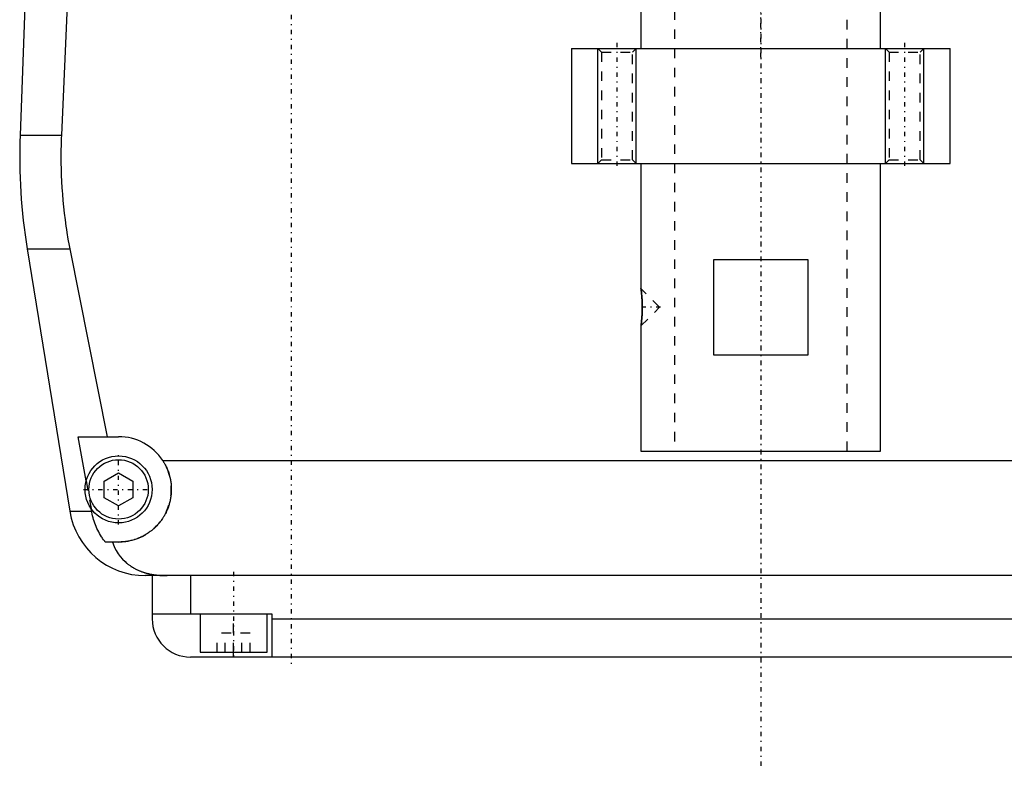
# Model space of a CAD drawing. Extents: x -120 to 120, y -92 to 634.
# Tile 1 of 11: x -77 to 25, y -92 to -14. Entities that reach past the tile are written whole.
import ezdxf

# ---------------------------------------------------------------- set-up
doc = ezdxf.new("R2010")
doc.units = 0
doc.linetypes.add('CENTER', pattern=[1.5, 0.45, -0.5, 0.05, -0.5])
doc.linetypes.add('DASHED', pattern=[2, 1, -1])
for name, color, linetype in [('AM_0', 7, 'CONTINUOUS'), ('AM_10', 7, 'CONTINUOUS'), ('AM_3', 7, 'DASHED'), ('AM_7', 7, 'CENTER')]:
    doc.layers.add(name, color=color, linetype=linetype)

msp = doc.modelspace()

# ---------------------------------------------------------------- linework, layer by layer
at = {"layer": 'AM_0', "color": 7, "linetype": 'CONTINUOUS'}
for p, q in [((-76.29, -0.2), (-77.28, -26.54)), ((-72.2, -9), (-72.97, -26.54)), ((-12.5, -12.5), (-12.5, -17.5)), ((12.5, -17.5), (12.5, -12.5)), ((-19.75, -17.5), (-19.75, -29.5)), ((-19.75, -17.5), (19.75, -17.5)), ((19.75, -29.5), (19.75, -17.5)), ((-77.28, -26.54), (-72.97, -26.54)), ((-19.75, -29.5), (19.75, -29.5)), ((-12.5, -29.5), (-12.5, -42.55)), ((12.5, -59.5), (12.5, -29.5)), ((-76.54, -38.4), (-72.1, -65.78)), ((-76.54, -38.4), (-72.1, -38.4)), ((-72.1, -38.4), (-68.19, -58)), ((-4.9, -49.5), (-4.9, -39.5)), ((-4.9, -39.5), (4.9, -39.5)), ((4.9, -39.5), (4.9, -49.5)), ((-12.44, -43.02), (-12.49, -42.64)), ((-12.42, -43.28), (-12.43, -43.14)), ((-12.5, -46.45), (-12.5, -59.5)), ((4.9, -49.5), (-4.9, -49.5)), ((-71.21, -58), (-67, -58)), ((-70.39, -62.62), (-71.21, -58)), ((-12.5, -59.5), (12.5, -59.5)), ((-62.39, -60.5), (62.39, -60.5)), ((-68.5, -62.63), (-67, -61.77)), ((-68.5, -64.37), (-68.5, -62.63)), ((-67, -61.77), (-65.5, -62.63)), ((-65.5, -62.63), (-65.5, -64.37)), ((-67, -65.23), (-68.5, -64.37)), ((-65.5, -64.37), (-67, -65.23)), ((-69.82, -65.78), (-69.87, -65.5)), ((-72.1, -65.78), (-69.82, -65.78)), ((-67, -69), (-68.39, -69)), ((64.2, -72.5), (-64.2, -72.5)), ((-63.5, -72.5), (-63.5, -77)), ((-59.5, -72.5), (-59.5, -76.5)), ((-63.5, -76.5), (-51, -76.5)), ((-58.5, -76.5), (-58.5, -80.5)), ((-51.5, -80.5), (-51.5, -76.5)), ((-51, -76.5), (-51, -81)), ((-51, -77), (51, -77)), ((59.5, -81), (-59.5, -81)), ((-58.5, -80.5), (-51.5, -80.5)), ((-55, -81), (-55, -80.5))]:
    msp.add_line(p, q, dxfattribs=at)
for points in [[(-72.97, -26.54, 0), (-72.99, -26.87, 0), (-73.01, -27.51, 0), (-73.02, -28.16, 0), (-73.02, -28.47, 0), (-73.02, -28.79, 0), (-73.02, -29.43, 0), (-73, -30.07, 0), (-72.98, -30.72, 0), (-72.96, -31.37, 0), (-72.92, -32.03, 0), (-72.9, -32.36, 0), (-72.87, -32.69, 0), (-72.82, -33.35, 0), (-72.75, -34.02, 0), (-72.68, -34.69, 0), (-72.59, -35.36, 0), (-72.5, -36.04, 0), (-72.45, -36.38, 0), (-72.4, -36.71, 0), (-72.29, -37.39, 0), (-72.17, -38.06, 0), (-72.1, -38.4, 0)], [(-12.5, -42.55, 0), (-12.5, -42.55, 0), (-12.5, -42.55, 0), (-12.5, -42.55, 0), (-12.5, -42.55, 0), (-12.5, -42.55, 0), (-12.5, -42.55, 0), (-12.5, -42.56, 0), (-12.5, -42.56, 0), (-12.5, -42.56, 0), (-12.5, -42.57, 0), (-12.5, -42.57, 0), (-12.5, -42.57, 0), (-12.5, -42.57, 0), (-12.5, -42.58, 0), (-12.5, -42.58, 0), (-12.49, -42.59, 0), (-12.49, -42.6, 0), (-12.49, -42.6, 0), (-12.49, -42.6, 0), (-12.49, -42.61, 0), (-12.49, -42.62, 0), (-12.49, -42.62, 0), (-12.49, -42.62, 0), (-12.49, -42.63, 0), (-12.49, -42.64, 0), (-12.49, -42.65, 0), (-12.49, -42.65, 0), (-12.49, -42.66, 0), (-12.48, -42.67, 0), (-12.48, -42.68, 0), (-12.48, -42.69, 0), (-12.48, -42.7, 0), (-12.48, -42.71, 0), (-12.48, -42.71, 0), (-12.48, -42.73, 0), (-12.48, -42.74, 0), (-12.47, -42.75, 0), (-12.47, -42.76, 0), (-12.47, -42.78, 0), (-12.47, -42.78, 0), (-12.47, -42.79, 0), (-12.47, -42.81, 0), (-12.47, -42.82, 0), (-12.46, -42.83, 0), (-12.46, -42.85, 0), (-12.46, -42.87, 0), (-12.46, -42.87, 0), (-12.46, -42.88, 0), (-12.46, -42.9, 0), (-12.46, -42.91, 0), (-12.45, -42.93, 0), (-12.45, -42.95, 0), (-12.45, -42.97, 0), (-12.45, -42.97, 0), (-12.45, -42.98, 0), (-12.45, -43, 0), (-12.44, -43.02, 0), (-12.44, -43.04, 0), (-12.44, -43.06, 0), (-12.44, -43.08, 0), (-12.44, -43.09, 0), (-12.44, -43.09, 0), (-12.43, -43.11, 0), (-12.43, -43.13, 0), (-12.43, -43.14, 0), (-12.43, -43.15, 0), (-12.43, -43.17, 0), (-12.43, -43.19, 0), (-12.43, -43.2, 0), (-12.43, -43.21, 0), (-12.42, -43.23, 0), (-12.42, -43.25, 0), (-12.42, -43.28, 0), (-12.42, -43.3, 0), (-12.42, -43.32, 0), (-12.42, -43.33, 0), (-12.41, -43.34, 0), (-12.41, -43.37, 0), (-12.41, -43.39, 0), (-12.41, -43.41, 0), (-12.41, -43.43, 0), (-12.41, -43.46, 0), (-12.4, -43.47, 0), (-12.4, -43.48, 0), (-12.4, -43.51, 0), (-12.4, -43.53, 0), (-12.4, -43.56, 0), (-12.4, -43.58, 0), (-12.4, -43.61, 0), (-12.39, -43.62, 0), (-12.39, -43.63, 0), (-12.39, -43.66, 0), (-12.39, -43.68, 0), (-12.39, -43.71, 0), (-12.39, -43.73, 0), (-12.39, -43.76, 0), (-12.39, -43.77, 0), (-12.39, -43.79, 0), (-12.38, -43.81, 0), (-12.38, -43.84, 0), (-12.38, -43.87, 0), (-12.38, -43.89, 0), (-12.38, -43.92, 0), (-12.38, -43.93, 0), (-12.38, -43.95, 0), (-12.38, -43.97, 0), (-12.38, -44, 0), (-12.38, -44.01, 0), (-12.38, -44.03, 0), (-12.37, -44.05, 0), (-12.37, -44.08, 0), (-12.37, -44.1, 0), (-12.37, -44.11, 0), (-12.37, -44.14, 0), (-12.37, -44.16, 0), (-12.37, -44.19, 0), (-12.37, -44.22, 0), (-12.37, -44.24, 0), (-12.37, -44.26, 0), (-12.37, -44.27, 0), (-12.37, -44.3, 0), (-12.37, -44.33, 0), (-12.37, -44.35, 0), (-12.37, -44.38, 0), (-12.37, -44.41, 0), (-12.37, -44.42, 0), (-12.37, -44.43, 0), (-12.37, -44.46, 0), (-12.37, -44.49, 0), (-12.37, -44.5, 0)], [(-12.37, -44.5, 0), (-12.37, -44.51, 0), (-12.37, -44.54, 0), (-12.37, -44.57, 0), (-12.37, -44.58, 0), (-12.37, -44.59, 0), (-12.37, -44.62, 0), (-12.37, -44.65, 0), (-12.37, -44.67, 0), (-12.37, -44.7, 0), (-12.37, -44.73, 0), (-12.37, -44.74, 0), (-12.37, -44.76, 0), (-12.37, -44.78, 0), (-12.37, -44.81, 0), (-12.37, -44.84, 0), (-12.37, -44.86, 0), (-12.37, -44.89, 0), (-12.37, -44.91, 0), (-12.37, -44.92, 0), (-12.37, -44.95, 0), (-12.38, -44.97, 0), (-12.38, -44.99, 0), (-12.38, -45, 0), (-12.38, -45.03, 0), (-12.38, -45.05, 0), (-12.38, -45.07, 0), (-12.38, -45.08, 0), (-12.38, -45.11, 0), (-12.38, -45.14, 0), (-12.38, -45.16, 0), (-12.38, -45.19, 0), (-12.39, -45.22, 0), (-12.39, -45.23, 0), (-12.39, -45.24, 0), (-12.39, -45.27, 0), (-12.39, -45.29, 0), (-12.39, -45.32, 0), (-12.39, -45.35, 0), (-12.39, -45.37, 0), (-12.39, -45.38, 0), (-12.4, -45.4, 0), (-12.4, -45.42, 0), (-12.4, -45.45, 0), (-12.4, -45.47, 0), (-12.4, -45.49, 0), (-12.4, -45.52, 0), (-12.4, -45.53, 0), (-12.41, -45.54, 0), (-12.41, -45.57, 0), (-12.41, -45.59, 0), (-12.41, -45.61, 0), (-12.41, -45.64, 0), (-12.41, -45.66, 0), (-12.42, -45.67, 0), (-12.42, -45.68, 0), (-12.42, -45.7, 0), (-12.42, -45.72, 0), (-12.42, -45.75, 0), (-12.42, -45.77, 0), (-12.43, -45.79, 0), (-12.43, -45.8, 0), (-12.43, -45.81, 0), (-12.43, -45.83, 0), (-12.43, -45.85, 0), (-12.43, -45.86, 0), (-12.43, -45.87, 0), (-12.43, -45.89, 0), (-12.44, -45.91, 0), (-12.44, -45.92, 0), (-12.44, -45.92, 0), (-12.44, -45.94, 0), (-12.44, -45.96, 0), (-12.44, -45.98, 0), (-12.45, -46, 0), (-12.45, -46.02, 0), (-12.45, -46.03, 0), (-12.45, -46.03, 0), (-12.45, -46.05, 0), (-12.45, -46.07, 0), (-12.46, -46.09, 0), (-12.46, -46.1, 0), (-12.46, -46.12, 0), (-12.46, -46.13, 0), (-12.46, -46.13, 0), (-12.46, -46.15, 0), (-12.46, -46.17, 0), (-12.47, -46.18, 0), (-12.47, -46.2, 0), (-12.47, -46.21, 0), (-12.47, -46.22, 0), (-12.47, -46.22, 0), (-12.47, -46.24, 0), (-12.47, -46.25, 0), (-12.48, -46.26, 0), (-12.48, -46.28, 0), (-12.48, -46.29, 0), (-12.48, -46.29, 0), (-12.48, -46.3, 0), (-12.48, -46.31, 0), (-12.48, -46.32, 0), (-12.48, -46.33, 0), (-12.49, -46.34, 0), (-12.49, -46.35, 0), (-12.49, -46.36, 0), (-12.49, -46.36, 0), (-12.49, -46.37, 0), (-12.49, -46.38, 0), (-12.49, -46.38, 0), (-12.49, -46.38, 0), (-12.49, -46.39, 0), (-12.49, -46.4, 0), (-12.49, -46.4, 0), (-12.49, -46.41, 0), (-12.49, -46.41, 0), (-12.5, -46.42, 0), (-12.5, -46.42, 0), (-12.5, -46.43, 0), (-12.5, -46.43, 0), (-12.5, -46.43, 0), (-12.5, -46.43, 0), (-12.5, -46.44, 0), (-12.5, -46.44, 0), (-12.5, -46.44, 0), (-12.5, -46.45, 0), (-12.5, -46.45, 0), (-12.5, -46.45, 0), (-12.5, -46.45, 0), (-12.5, -46.45, 0), (-12.5, -46.45, 0), (-12.5, -46.45, 0)], [(-12.5, -46.45, 0), (-12.5, -46.45, 0), (-12.5, -46.45, 0), (-12.5, -46.44, 0), (-12.5, -46.43, 0), (-12.5, -46.43, 0), (-12.49, -46.41, 0), (-12.49, -46.39, 0), (-12.49, -46.36, 0), (-12.48, -46.33, 0), (-12.48, -46.3, 0), (-12.48, -46.28, 0), (-12.48, -46.26, 0), (-12.47, -46.22, 0), (-12.47, -46.18, 0), (-12.46, -46.13, 0), (-12.45, -46.08, 0), (-12.45, -46.03, 0), (-12.45, -46, 0), (-12.44, -45.97, 0), (-12.44, -45.92, 0), (-12.43, -45.86, 0), (-12.43, -45.83, 0)], [(-62.39, -60.5, 0), (-62.36, -60.55, 0), (-62.3, -60.65, 0), (-62.24, -60.74, 0), (-62.21, -60.79, 0), (-62.18, -60.84, 0), (-62.13, -60.95, 0), (-62.08, -61.05, 0), (-62.03, -61.15, 0), (-61.98, -61.26, 0), (-61.93, -61.36, 0), (-61.91, -61.41, 0), (-61.89, -61.47, 0), (-61.85, -61.57, 0), (-61.81, -61.68, 0), (-61.77, -61.79, 0), (-61.74, -61.9, 0), (-61.71, -62.01, 0), (-61.69, -62.06, 0), (-61.68, -62.12, 0), (-61.65, -62.23, 0), (-61.62, -62.34, 0), (-61.61, -62.39, 0), (-61.6, -62.45, 0), (-61.58, -62.56, 0), (-61.56, -62.66, 0), (-61.56, -62.72, 0), (-61.55, -62.77, 0), (-61.53, -62.88, 0), (-61.52, -62.99, 0), (-61.51, -63.1, 0), (-61.51, -63.21, 0), (-61.5, -63.31, 0), (-61.5, -63.37, 0), (-61.5, -63.42, 0), (-61.5, -63.52, 0), (-61.5, -63.63, 0), (-61.5, -63.73, 0), (-61.51, -63.84, 0), (-61.52, -63.95, 0), (-61.52, -64, 0), (-61.53, -64.05, 0), (-61.54, -64.16, 0), (-61.55, -64.26, 0), (-61.57, -64.37, 0), (-61.59, -64.47, 0), (-61.61, -64.58, 0), (-61.62, -64.63, 0), (-61.63, -64.69, 0), (-61.65, -64.79, 0), (-61.68, -64.9, 0), (-61.71, -65, 0), (-61.74, -65.1, 0), (-61.77, -65.21, 0), (-61.79, -65.26, 0), (-61.81, -65.31, 0), (-61.84, -65.41, 0), (-61.88, -65.51, 0), (-61.92, -65.61, 0), (-61.96, -65.71, 0), (-62.01, -65.81, 0), (-62.03, -65.86, 0), (-62.05, -65.9, 0), (-62.1, -66, 0), (-62.15, -66.1, 0), (-62.18, -66.14, 0), (-62.2, -66.19, 0), (-62.26, -66.28, 0), (-62.31, -66.37, 0), (-62.34, -66.42, 0), (-62.37, -66.46, 0), (-62.43, -66.55, 0), (-62.49, -66.64, 0), (-62.55, -66.73, 0), (-62.61, -66.81, 0), (-62.67, -66.9, 0), (-62.71, -66.94, 0), (-62.74, -66.98, 0), (-62.81, -67.06, 0), (-62.87, -67.14, 0), (-62.94, -67.21, 0), (-63.01, -67.29, 0), (-63.09, -67.36, 0), (-63.12, -67.4, 0), (-63.16, -67.44, 0), (-63.23, -67.51, 0), (-63.31, -67.58, 0), (-63.38, -67.64, 0), (-63.46, -67.71, 0), (-63.55, -67.78, 0), (-63.59, -67.81, 0), (-63.63, -67.85, 0), (-63.71, -67.91, 0), (-63.8, -67.97, 0), (-63.89, -68.04, 0), (-63.98, -68.1, 0), (-64.07, -68.15, 0), (-64.12, -68.18, 0), (-64.16, -68.21, 0), (-64.26, -68.27, 0), (-64.36, -68.32, 0), (-64.45, -68.37, 0), (-64.55, -68.43, 0), (-64.65, -68.47, 0), (-64.7, -68.5, 0), (-64.76, -68.52, 0), (-64.86, -68.57, 0), (-64.96, -68.61, 0), (-65.02, -68.63, 0), (-65.07, -68.65, 0), (-65.17, -68.69, 0), (-65.28, -68.72, 0), (-65.34, -68.74, 0), (-65.39, -68.76, 0), (-65.5, -68.79, 0), (-65.61, -68.82, 0), (-65.72, -68.85, 0), (-65.83, -68.87, 0), (-65.94, -68.9, 0), (-66, -68.91, 0), (-66.05, -68.92, 0), (-66.16, -68.94, 0), (-66.27, -68.95, 0), (-66.39, -68.97, 0), (-66.5, -68.98, 0), (-66.61, -68.99, 0), (-66.67, -68.99, 0), (-66.72, -68.99, 0), (-66.83, -69, 0), (-66.94, -69, 0), (-67, -69, 0)], [(-68.39, -69, 0), (-68.45, -68.92, 0), (-68.56, -68.77, 0), (-68.67, -68.61, 0), (-68.72, -68.53, 0), (-68.77, -68.45, 0), (-68.88, -68.28, 0), (-68.98, -68.11, 0), (-69.07, -67.93, 0), (-69.17, -67.75, 0), (-69.26, -67.57, 0), (-69.3, -67.47, 0), (-69.34, -67.38, 0), (-69.42, -67.19, 0), (-69.49, -67.01, 0), (-69.55, -66.83, 0), (-69.61, -66.65, 0), (-69.66, -66.46, 0), (-69.69, -66.37, 0), (-69.71, -66.27, 0), (-69.76, -66.08, 0), (-69.8, -65.88, 0), (-69.82, -65.78, 0)], [(-67.64, -69, 0), (-67.57, -69.19, 0), (-67.42, -69.55, 0), (-67.24, -69.89, 0), (-67.14, -70.05, 0), (-67.04, -70.21, 0), (-66.82, -70.51, 0), (-66.59, -70.78, 0), (-66.32, -71.04, 0), (-66.16, -71.19, 0), (-66.11, -71.23, 0), (-66.07, -71.27, 0), (-66.04, -71.29, 0), (-66.02, -71.31, 0), (-65.97, -71.34, 0), (-65.92, -71.38, 0), (-65.87, -71.42, 0), (-65.81, -71.45, 0), (-65.76, -71.49, 0), (-65.73, -71.51, 0), (-65.71, -71.53, 0), (-65.65, -71.56, 0), (-65.6, -71.6, 0), (-65.57, -71.61, 0), (-65.54, -71.63, 0), (-65.49, -71.66, 0), (-65.43, -71.69, 0), (-65.4, -71.71, 0), (-65.38, -71.73, 0), (-65.32, -71.76, 0), (-65.26, -71.79, 0), (-65.2, -71.82, 0), (-65.14, -71.85, 0), (-65.08, -71.88, 0), (-65.05, -71.89, 0), (-65.02, -71.91, 0), (-64.96, -71.93, 0), (-64.9, -71.96, 0), (-64.83, -71.99, 0), (-64.77, -72.01, 0), (-64.71, -72.04, 0), (-64.68, -72.05, 0), (-64.64, -72.06, 0), (-64.58, -72.09, 0), (-64.52, -72.11, 0), (-64.45, -72.13, 0), (-64.39, -72.15, 0), (-64.32, -72.17, 0), (-64.29, -72.18, 0), (-64.25, -72.19, 0), (-64.19, -72.21, 0), (-64.12, -72.23, 0), (-64.05, -72.25, 0), (-63.98, -72.27, 0), (-63.92, -72.28, 0), (-63.88, -72.29, 0), (-63.85, -72.3, 0), (-63.78, -72.31, 0), (-63.71, -72.33, 0), (-63.64, -72.34, 0), (-63.57, -72.36, 0), (-63.5, -72.37, 0), (-63.46, -72.38, 0), (-63.43, -72.38, 0), (-63.36, -72.39, 0), (-63.28, -72.41, 0), (-63.25, -72.41, 0), (-63.21, -72.42, 0), (-63.14, -72.43, 0), (-63.07, -72.43, 0), (-63.03, -72.44, 0), (-62.99, -72.44, 0), (-62.92, -72.45, 0), (-62.85, -72.46, 0), (-62.77, -72.46, 0), (-62.7, -72.47, 0), (-62.63, -72.48, 0), (-62.59, -72.48, 0), (-62.55, -72.48, 0), (-62.48, -72.49, 0), (-62.41, -72.49, 0), (-62.15, -72.5, 0), (-61.92, -72.5, 0)]]:
    msp.add_polyline3d(points, dxfattribs=at)
for radius in [3.5, 3.1]:
    msp.add_circle((-67, -63.5), radius, dxfattribs=at)
for centre, radius, start, end in [((-17.32, -28.78), 60, 177.861, 189.225), ((-67, -63.5), 5.5, 33.0557, 90), ((-64.2, -64.5), 8, 189.225, 270), ((-59.5, -77), 4, 180, 270)]:
    msp.add_arc(centre, radius, start, end, dxfattribs=at)
at = {"layer": 'AM_10', "color": 7, "linetype": 'CONTINUOUS'}
for p, q in [((-17, -29.5), (-17, -17.5)), ((-13, -29.5), (-13, -17.5)), ((13, -29.5), (13, -17.5)), ((17, -29.5), (17, -17.5))]:
    msp.add_line(p, q, dxfattribs=at)
at = {"layer": 'AM_3', "color": 6, "linetype": 'DASHED'}
for p, q in [((-9, 600.5), (-9, -59.5)), ((9, -59.5), (9, 600.5)), ((-17, -17.5), (-16.62, -17.88)), ((-16.62, -17.88), (-16.62, -29.12)), ((-16.62, -17.88), (-13.38, -17.88)), ((-13.38, -17.88), (-13, -17.5)), ((-13.38, -29.12), (-13.38, -17.88)), ((13, -17.5), (13.38, -17.88)), ((13.38, -17.88), (13.38, -29.12)), ((13.38, -17.88), (16.62, -17.88)), ((16.62, -17.88), (17, -17.5)), ((16.62, -29.12), (16.62, -17.88)), ((-16.62, -29.12), (-17, -29.5)), ((-16.62, -29.12), (-13.38, -29.12)), ((-13, -29.5), (-13.38, -29.12)), ((13.38, -29.12), (13, -29.5)), ((13.38, -29.12), (16.62, -29.12)), ((17, -29.5), (16.62, -29.12)), ((-10.55, -44.5), (-12.5, -42.55)), ((-12.49, -42.64), (-12.5, -42.55)), ((-12.43, -43.14), (-12.44, -43.02)), ((-12.5, -46.45), (-10.55, -44.5)), ((-70.39, -62.62), (-69.87, -65.5)), ((-55, -80.5), (-55, -76.5)), ((-56.73, -80.5), (-56.73, -78.5)), ((-53.27, -78.5), (-56.73, -78.5)), ((-55.87, -80.5), (-55.87, -78.5)), ((-54.13, -80.5), (-54.13, -78.5)), ((-53.27, -80.5), (-53.27, -78.5))]:
    msp.add_line(p, q, dxfattribs=at)
msp.add_polyline3d([(-12.43, -45.83, 0), (-12.43, -45.82, 0), (-12.43, -45.8, 0), (-12.42, -45.78, 0), (-12.42, -45.77, 0), (-12.42, -45.76, 0), (-12.42, -45.74, 0), (-12.42, -45.72, 0), (-12.42, -45.7, 0), (-12.42, -45.68, 0), (-12.41, -45.66, 0), (-12.41, -45.65, 0), (-12.41, -45.64, 0), (-12.41, -45.62, 0), (-12.41, -45.6, 0), (-12.41, -45.57, 0), (-12.41, -45.55, 0), (-12.4, -45.53, 0), (-12.4, -45.52, 0), (-12.4, -45.51, 0), (-12.4, -45.49, 0), (-12.4, -45.46, 0), (-12.4, -45.45, 0), (-12.4, -45.44, 0), (-12.4, -45.42, 0), (-12.4, -45.39, 0), (-12.39, -45.38, 0), (-12.39, -45.37, 0), (-12.39, -45.35, 0), (-12.39, -45.32, 0), (-12.39, -45.3, 0), (-12.39, -45.28, 0), (-12.39, -45.25, 0), (-12.39, -45.24, 0), (-12.39, -45.23, 0), (-12.38, -45.2, 0), (-12.38, -45.18, 0), (-12.38, -45.15, 0), (-12.38, -45.13, 0), (-12.38, -45.11, 0), (-12.38, -45.09, 0), (-12.38, -45.08, 0), (-12.38, -45.06, 0), (-12.38, -45.03, 0), (-12.38, -45.01, 0), (-12.38, -44.98, 0), (-12.37, -44.96, 0), (-12.37, -44.94, 0), (-12.37, -44.93, 0), (-12.37, -44.91, 0), (-12.37, -44.88, 0), (-12.37, -44.86, 0), (-12.37, -44.83, 0), (-12.37, -44.81, 0), (-12.37, -44.79, 0), (-12.37, -44.78, 0), (-12.37, -44.75, 0), (-12.37, -44.73, 0), (-12.37, -44.7, 0), (-12.37, -44.68, 0), (-12.37, -44.65, 0), (-12.37, -44.64, 0), (-12.37, -44.63, 0), (-12.37, -44.61, 0), (-12.37, -44.58, 0), (-12.37, -44.57, 0), (-12.37, -44.56, 0), (-12.37, -44.53, 0), (-12.37, -44.51, 0), (-12.37, -44.49, 0), (-12.37, -44.48, 0), (-12.37, -44.46, 0), (-12.37, -44.43, 0), (-12.37, -44.41, 0), (-12.37, -44.38, 0), (-12.37, -44.36, 0), (-12.37, -44.35, 0), (-12.37, -44.33, 0), (-12.37, -44.31, 0), (-12.37, -44.28, 0), (-12.37, -44.26, 0), (-12.37, -44.23, 0), (-12.37, -44.21, 0), (-12.37, -44.2, 0), (-12.37, -44.18, 0), (-12.37, -44.16, 0), (-12.37, -44.13, 0), (-12.37, -44.11, 0), (-12.37, -44.08, 0), (-12.37, -44.06, 0), (-12.37, -44.05, 0), (-12.37, -44.03, 0), (-12.38, -44.01, 0), (-12.38, -43.98, 0), (-12.38, -43.96, 0), (-12.38, -43.93, 0), (-12.38, -43.91, 0), (-12.38, -43.9, 0), (-12.38, -43.88, 0), (-12.38, -43.86, 0), (-12.38, -43.83, 0), (-12.38, -43.81, 0), (-12.39, -43.79, 0), (-12.39, -43.76, 0), (-12.39, -43.75, 0), (-12.39, -43.74, 0), (-12.39, -43.71, 0), (-12.39, -43.69, 0), (-12.39, -43.68, 0), (-12.39, -43.67, 0), (-12.39, -43.64, 0), (-12.39, -43.62, 0), (-12.4, -43.61, 0), (-12.4, -43.6, 0), (-12.4, -43.57, 0), (-12.4, -43.55, 0), (-12.4, -43.53, 0), (-12.4, -43.5, 0), (-12.4, -43.48, 0), (-12.4, -43.47, 0), (-12.41, -43.46, 0), (-12.41, -43.44, 0), (-12.41, -43.42, 0), (-12.41, -43.4, 0), (-12.41, -43.37, 0), (-12.41, -43.35, 0), (-12.41, -43.34, 0), (-12.42, -43.33, 0), (-12.42, -43.31, 0), (-12.42, -43.29, 0), (-12.42, -43.28, 0)], dxfattribs=at)
msp.add_arc((-67, -63.5), 5.5, 270, 33.0557, dxfattribs=at)
at = {"layer": 'AM_7', "color": 4, "linetype": 'CENTER'}
for p, q in [((0, 633.5), (0, -92.5)), ((0, -18.4), (0, 386.4)), ((0, 247.5), (0, -82.5)), ((-49, 17), (-49, -82)), ((-15, -16.9), (-15, -30.1)), ((15, -16.9), (15, -30.1)), ((-10.45, -44.5), (-12.65, -44.5)), ((-67, -67.17), (-67, -59.83)), ((-70.67, -63.5), (-63.32, -63.5)), ((-55, -72.1), (-55, -80.9))]:
    msp.add_line(p, q, dxfattribs=at)

doc.saveas('drawing.dxf')
